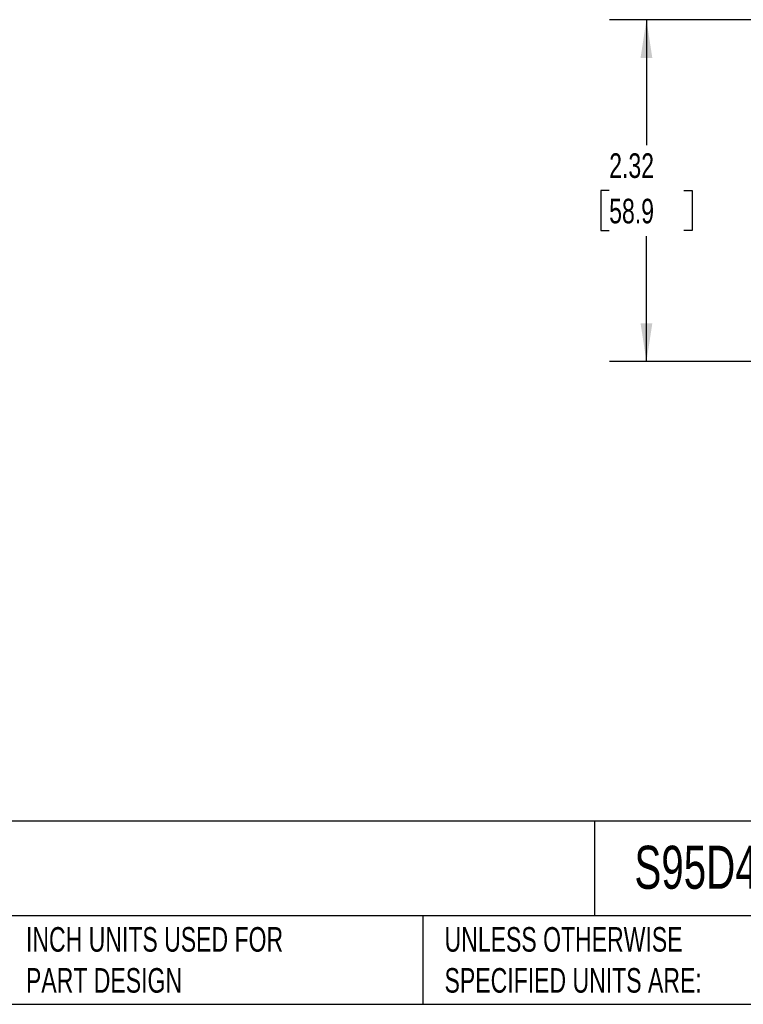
# Model space of a CAD drawing. Header units: inches. Extents: x 0.5 to 21.5, y 0.5 to 16.5.
# Tile 7 of 18: x 8.4 to 13.3, y 0.5 to 7.2. Entities that reach past the tile are written whole.
import ezdxf

# ---------------------------------------------------------------- set-up
doc = ezdxf.new("R2010")
doc.units = ezdxf.units.IN
doc.header["$LTSCALE"] = 2
doc.header["$MEASUREMENT"] = 0
doc.linetypes.add('SLD-Solid', pattern=[0])
doc.layers.add('DIMENSIONS', color=140, linetype='SLD-Solid', lineweight=25)
doc.layers.add('TEXT', color=140, linetype='SLD-Solid', lineweight=25)
doc.styles.add('SLDTEXTSTYLE0', font='TXT', dxfattribs={"width": 0.7})
doc.dimstyles.new('SLDDIMSTYLE1', dxfattribs={"dimtxt": 0.169922, "dimasz": 0.26, "dimexe": 0, "dimexo": 0.0625, "dimgap": 0.04248, "dimtad": 0, "dimtih": 1, "dimtoh": 1, "dimrnd": 1e-09, "dimzin": 12, "dimdsep": 46, "dimtxsty": 'SLDTEXTSTYLE0', "dimsah": 1, "dimcen": 0.09, "dimadec": 0, "dimazin": 3, "dimtfac": 1, "dimtofl": 0, "dimtmove": 0, "dimatfit": 3, "dimfxl": 0, "dimfrac": 2, "dimtolj": 1, "dimtzin": 12, "dimarcsym": 0})

# ---------------------------------------------------------------- blocks, each defined once
blk = doc.blocks.new('_D_7')
at = {"layer": 'DIMENSIONS'}
for p, q in [((13.408, 7.175), (12.3673, 7.175)), ((12.6173, 7.175), (12.6173, 6.3243)), ((12.3649, 6.0162), (12.3078, 6.0162)), ((12.3078, 6.0162), (12.3078, 5.7461)), ((12.8698, 6.0162), (12.9269, 6.0162)), ((12.9269, 6.0162), (12.9269, 5.7461)), ((12.3078, 5.7461), (12.3649, 5.7461)), ((12.9269, 5.7461), (12.8698, 5.7461)), ((12.6173, 4.8573), (12.6173, 5.7081)), ((17.1954, 4.8573), (12.3673, 4.8573))]:
    blk.add_line(p, q, dxfattribs=at)
for points in [[(12.6173, 7.175), (12.5773, 6.915), (12.6573, 6.915)], [(12.6173, 4.8573), (12.6573, 5.1173), (12.5773, 5.1173)]]:
    blk.add_solid(points, dxfattribs=at)
at = {"layer": 'DIMENSIONS', "char_height": 0.16667, "attachment_point": 1, "style": 'SLDTEXTSTYLE0'}
for s, insert in [('2.32', (12.3649, 6.2691)), ('58.9', (12.3649, 5.961))]:
    blk.add_mtext(s, dxfattribs=dict(at, insert=insert))

msp = doc.modelspace()

# ---------------------------------------------------------------- linework, layer by layer
at = {"layer": 'TEXT'}
for p, q in [((21.5, 1.7422), (0.5, 1.7422)), ((12.2645, 1.7422), (12.2645, 1.1)), ((21.5, 1.1), (0.5, 1.1)), ((11.1022, 1.1), (11.1022, 0.5)), ((0.5, 0.5), (21.5, 0.5))]:
    msp.add_line(p, q, dxfattribs=at)

# ---------------------------------------------------------------- texts
at = {"layer": 'TEXT', "attachment_point": 1, "style": 'SLDTEXTSTYLE0'}
for s, insert, char_height in [('S95D41MR', (12.536, 1.5749), 0.29167), ('INCH UNITS USED FOR ^JPART DESIGN', (8.4137, 1.0234), 0.166667), ('UNLESS OTHERWISE ^JSPECIFIED UNITS ARE:', (11.2495, 1.0234), 0.166667)]:
    msp.add_mtext(s, dxfattribs=dict(at, insert=insert, char_height=char_height))

# ---------------------------------------------------------------- dimensions: what is measured, and where the dimension line sits
at = {"layer": 'DIMENSIONS'}
dim = msp.add_linear_dim(base=(12.6173, 4.8573), p1=(13.508, 7.175), p2=(17.2954, 4.8573), angle=90, dimstyle='SLDDIMSTYLE1', dxfattribs=at)
dim.commit()
dim.dimension.update_dxf_attribs({"geometry": '_D_7', "text_midpoint": (12.6173, 6.0162), "dimtype": 160})

doc.saveas('drawing.dxf')
